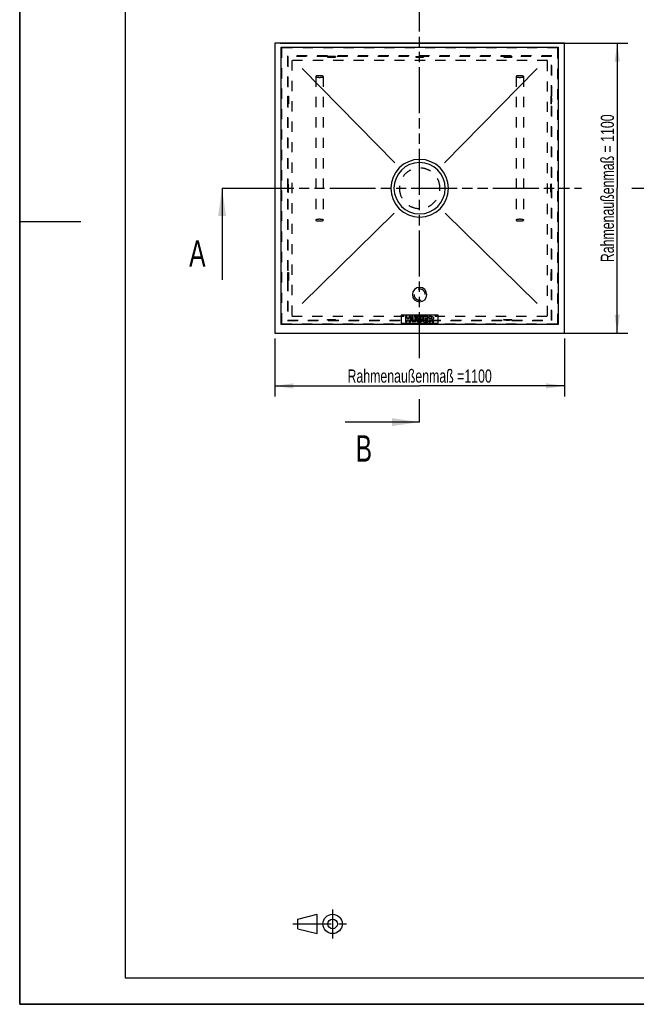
# Model space of a CAD drawing. Header units: millimetres. Extents: x 0 to 4200, y 0 to 5940.
# Tile 1 of 3: x 0 to 2341, y 0 to 3736. Entities that reach past the tile are written whole.
import ezdxf

# ---------------------------------------------------------------- set-up
doc = ezdxf.new("R2010")
doc.units = ezdxf.units.MM
doc.header["$LTSCALE"] = 387.2
for name, pattern in [('CENTER', [0.6, 0.375, -0.075, 0.075, -0.075]), ('HIDDEN', [0.2, 0.1, -0.1]), ('PHANTOM', [0.8, 0.45, -0.05, 0.1, -0.05, 0.1, -0.05])]:
    doc.linetypes.add(name, pattern=pattern)
doc.layers.get('0').update_dxf_attribs({"linetype": 'CONTINUOUS'})
for name, color, linetype in [('_2D-BEM', 7, 'CONTINUOUS'), ('_ACHSEN', 7, 'CONTINUOUS'), ('_KURVEN', 7, 'CONTINUOUS'), ('DEFAULT_2', 8, 'HIDDEN'), ('HATCHING_BL0', 7, 'CONTINUOUS'), ('HATCHING_BL1', 7, 'CONTINUOUS')]:
    doc.layers.add(name, color=color, linetype=linetype)
doc.styles.get("Standard").update_dxf_attribs({"font": 'txt', "width": 0.7})
doc.dimstyles.new('DIMSTYLE_2', dxfattribs={"dimtxt": 50, "dimasz": 70, "dimexe": 2, "dimexo": 1, "dimtad": 1, "dimdec": 1, "dimtxsty": 'STANDARD', "dimblk": '_FILLED', "dimblk1": '_FILLED', "dimblk2": '_FILLED', "dimcen": 0.09, "dimadec": 1, "dimazin": 2, "dimtp": 1.2, "dimtm": 1.2, "dimtfac": 1, "dimtdec": 1, "dimtofl": 0, "dimtmove": 0, "dimatfit": 3, "dimldrblk": '_FILLED', "dimfxl": 1, "dimtolj": 1, "dimarcsym": 0})
doc.dimstyles.get("Standard").update_dxf_attribs({"dimtxt": 50, "dimasz": 70, "dimexe": 2, "dimexo": 1, "dimtad": 1, "dimdec": 1, "dimtxsty": 'STANDARD', "dimblk": '_FILLED', "dimblk1": '_FILLED', "dimblk2": '_FILLED', "dimcen": 0.09, "dimadec": 1, "dimazin": 2, "dimtol": 1, "dimtp": 0.1, "dimtm": 0.1, "dimtfac": 1, "dimtdec": 1, "dimtofl": 0, "dimtmove": 0, "dimatfit": 3, "dimldrblk": '_FILLED', "dimfxl": 1, "dimtolj": 1, "dimarcsym": 0})

# ---------------------------------------------------------------- blocks, each defined once
blk = doc.blocks.new('_FILLED')
at = {"color": 0, "linetype": 'BYBLOCK'}
blk.add_solid([(0, 0), (-1, 0.143), (-1, -0.143)], dxfattribs=at)
blk = doc.blocks.new('*D1')
at = {"layer": '_2D-BEM', "color": 2, "linetype": 'CONTINUOUS'}
for p, q in [((988.2, 3646.2), (2308.2, 3646.2)), ((2268.2, 3646.2), (2268.2, 3096.2)), ((2268.2, 2546.2), (2268.2, 3096.2)), ((988.2, 2546.2), (2308.2, 2546.2))]:
    blk.add_line(p, q, dxfattribs=at)
at = {"layer": '_2D-BEM', "color": 2, "linetype": 'CONTINUOUS', "xscale": 70, "yscale": 70, "zscale": 70}
for p, rotation in [((2268.2, 3646.2), 90), ((2268.2, 2546.2), 270)]:
    blk.add_blockref('_FILLED', p, dxfattribs=dict(at, rotation=rotation))
at = {"layer": '_2D-BEM', "color": 2, "linetype": 'CONTINUOUS', "insert": (2205.7, 3096.2), "char_height": 50, "width": 1160.357, "attachment_point": 2, "rotation": 90, "line_spacing_factor": 0.9}
blk.add_mtext('Rahmenaußenmaß = 1100', dxfattribs=at)
blk = doc.blocks.new('*D2')
at = {"layer": '_2D-BEM', "color": 2, "linetype": 'CONTINUOUS'}
for p, q in [((968.2, 2526.2), (968.2, 2306.2)), ((2068.2, 2526.2), (2068.2, 2306.2)), ((968.2, 2346.2), (1518.2, 2346.2)), ((2068.2, 2346.2), (1518.2, 2346.2))]:
    blk.add_line(p, q, dxfattribs=at)
at = {"layer": '_2D-BEM', "color": 2, "linetype": 'CONTINUOUS', "xscale": 70, "yscale": 70, "zscale": 70, "rotation": 180}
blk.add_blockref('_FILLED', (968.2, 2346.2), dxfattribs=at)
at = {"layer": '_2D-BEM', "color": 2, "linetype": 'CONTINUOUS', "xscale": 70, "yscale": 70, "zscale": 70}
blk.add_blockref('_FILLED', (2068.2, 2346.2), dxfattribs=at)
at = {"layer": '_2D-BEM', "color": 2, "linetype": 'CONTINUOUS', "insert": (1518.2, 2408.7), "char_height": 50, "width": 1101.429, "attachment_point": 2, "line_spacing_factor": 0.9}
blk.add_mtext('Rahmenaußenmaß =1100', dxfattribs=at)
blk = doc.blocks.new('PROJEKTIONSMETHODE_1_BL3', base_point=(1140, 305))
at = {"color": 2, "linetype": 'CONTINUOUS'}
for p, q in [((1055.7, 323.3), (1129, 341.7)), ((1129, 268.3), (1129, 341.7)), ((1055.7, 286.7), (1055.7, 323.3)), ((1055.7, 286.7), (1129, 268.3))]:
    blk.add_line(p, q, dxfattribs=at)
at = {"color": 2, "linetype": 'CENTER'}
for p, q in [((1187.7, 360), (1187.7, 250)), ((1037.3, 305), (1242.7, 305))]:
    blk.add_line(p, q, dxfattribs=at)
at = {"color": 2, "linetype": 'CONTINUOUS'}
for radius in [36.7, 18.3]:
    blk.add_circle((1187.7, 305), radius, dxfattribs=at)
blk = doc.blocks.new('XSEC_FILLED')
at = {"color": 0, "linetype": 'BYBLOCK'}
blk.add_solid([(0, 0), (-1, 0.143), (-1, -0.143)], dxfattribs=at)
blk = doc.blocks.new('HATCHING_BL0', base_point=(1586.8, 2922.3))
at = {"layer": 'HATCHING_BL0', "color": 7, "linetype": 'PHANTOM'}
for p, q in [((768.2, 3096.2), (867, 3096.2)), ((867, 3096.2), (2132.1, 3096.2)), ((2323.4, 3096.2), (2405.4, 3096.2))]:
    blk.add_line(p, q, dxfattribs=at)
at = {"layer": 'HATCHING_BL0', "color": 7, "linetype": 'CONTINUOUS', "char_height": 100, "width": 128.571, "attachment_point": 1, "line_spacing_factor": 0.9}
for insert in [(643.2, 2898.5), (2444.7, 2898.5)]:
    blk.add_mtext('A', dxfattribs=dict(at, insert=insert))
at = {"layer": 'HATCHING_BL0', "color": 7, "linetype": 'CONTINUOUS'}
for points in [[(768.2, 3096.2), (768.2, 2748.5)], [(2405.4, 3096.2), (2405.4, 2748.5)]]:
    blk.add_leader(points, dimstyle='STANDARD', override={"dimasz": 105, "dimtad": 0, "dimldrblk": 'XSEC_FILLED'}, dxfattribs=at)
blk = doc.blocks.new('HATCHING_BL1', base_point=(1376.9, 3027.6))
at = {"layer": 'HATCHING_BL1', "color": 7, "linetype": 'PHANTOM'}
for p, q in [((1518.2, 3747.4), (1518.2, 3846.2)), ((1518.2, 2451.7), (1518.2, 3747.4)), ((1518.2, 2209), (1518.2, 2295.6))]:
    blk.add_line(p, q, dxfattribs=at)
at = {"layer": 'HATCHING_BL1', "color": 7, "linetype": 'CONTINUOUS', "char_height": 100, "width": 117.857, "attachment_point": 1, "line_spacing_factor": 0.9}
for insert in [(1274.9, 3996.2), (1274.9, 2159)]:
    blk.add_mtext('B', dxfattribs=dict(at, insert=insert))
at = {"layer": 'HATCHING_BL1', "color": 7, "linetype": 'CONTINUOUS'}
for points in [[(1518.2, 3846.2), (1235.6, 3846.2)], [(1518.2, 2209), (1235.6, 2209)]]:
    blk.add_leader(points, dimstyle='STANDARD', override={"dimasz": 105, "dimtad": 0, "dimldrblk": 'XSEC_FILLED'}, dxfattribs=at)

msp = doc.modelspace()

# ---------------------------------------------------------------- linework, layer by layer
at = {"color": 7, "linetype": 'CONTINUOUS'}
for p, q in [((0, 0), (0, 5940)), ((0, 0), (0, 5940)), ((2068.2, 3646.2), (968.2, 3646.2)), ((968.2, 3646.2), (968.2, 2546.2)), ((992.2, 2579.2), (992.2, 3631.2)), ((992.2, 3631.2), (2044.2, 3631.2)), ((2044.2, 3631.2), (2044.2, 2579.2)), ((2068.2, 2546.2), (2068.2, 3646.2)), ((2044.2, 2579.2), (992.2, 2579.2)), ((968.2, 2546.2), (2068.2, 2546.2)), ((0, 0), (4200, 0)), ((0, 0), (4200, 0))]:
    msp.add_line(p, q, dxfattribs=at)
at = {"color": 3, "linetype": 'CONTINUOUS'}
for p, q in [((0, 5900), (0, 2970)), ((0, 2970), (0, 0)), ((0, 2970), (232, 2970)), ((4180, 0), (0, 0))]:
    msp.add_line(p, q, dxfattribs=at)
at = {"color": 5, "linetype": 'CONTINUOUS'}
for p, q in [((400, 5800), (400, 100)), ((400, 100), (4080, 100))]:
    msp.add_line(p, q, dxfattribs=at)
at = {"layer": '_ACHSEN', "color": 8, "linetype": 'HIDDEN'}
for p, q in [((1198.2, 3596.2), (1168.2, 3596.2)), ((1168.2, 3596.2), (1168.2, 3594.2)), ((1168.2, 3594.2), (1198.2, 3594.2)), ((1176.7, 3596.2), (1176.7, 3594.2)), ((1176.7, 3596.2), (1189.7, 3596.2)), ((1176.7, 3594.2), (1189.7, 3594.2)), ((1189.7, 3596.2), (1189.7, 3594.2)), ((1198.2, 3596.2), (1198.2, 3594.2)), ((1503.2, 3596.2), (1533.2, 3596.2)), ((1503.2, 3596.2), (1503.2, 3594.2)), ((1503.2, 3594.2), (1533.2, 3594.2)), ((1511.7, 3596.2), (1511.7, 3594.2)), ((1511.7, 3596.2), (1524.7, 3596.2)), ((1511.7, 3594.2), (1524.7, 3594.2)), ((1524.7, 3596.2), (1524.7, 3594.2)), ((1533.2, 3596.2), (1533.2, 3594.2)), ((1868.2, 3596.2), (1838.2, 3596.2)), ((1838.2, 3596.2), (1838.2, 3594.2)), ((1838.2, 3594.2), (1868.2, 3594.2)), ((1846.7, 3596.2), (1846.7, 3594.2)), ((1846.7, 3596.2), (1859.7, 3596.2)), ((1846.7, 3594.2), (1859.7, 3594.2)), ((1859.7, 3596.2), (1859.7, 3594.2)), ((1868.2, 3596.2), (1868.2, 3594.2)), ((1018.2, 3416.2), (1018.2, 3446.2)), ((1018.2, 3446.2), (1020.2, 3446.2)), ((1018.2, 3437.7), (1020.2, 3437.7)), ((1018.2, 3437.7), (1018.2, 3424.7)), ((1020.2, 3446.2), (1020.2, 3416.2)), ((1020.2, 3437.7), (1020.2, 3424.7)), ((2018.2, 3446.2), (2016.2, 3446.2)), ((2016.2, 3446.2), (2016.2, 3416.2)), ((2018.2, 3437.7), (2016.2, 3437.7)), ((2016.2, 3437.7), (2016.2, 3424.7)), ((2018.2, 3416.2), (2018.2, 3446.2)), ((2018.2, 3437.7), (2018.2, 3424.7)), ((1018.2, 3424.7), (1020.2, 3424.7)), ((1018.2, 3416.2), (1020.2, 3416.2)), ((2018.2, 3424.7), (2016.2, 3424.7)), ((2018.2, 3416.2), (2016.2, 3416.2)), ((1018.2, 3081.2), (1018.2, 3111.2)), ((1018.2, 3111.2), (1020.2, 3111.2)), ((1018.2, 3102.7), (1020.2, 3102.7)), ((1018.2, 3089.7), (1018.2, 3102.7)), ((1020.2, 3081.2), (1020.2, 3111.2)), ((1020.2, 3089.7), (1020.2, 3102.7)), ((2018.2, 3111.2), (2016.2, 3111.2)), ((2016.2, 3081.2), (2016.2, 3111.2)), ((2018.2, 3102.7), (2016.2, 3102.7)), ((2016.2, 3089.7), (2016.2, 3102.7)), ((2018.2, 3081.2), (2018.2, 3111.2)), ((2018.2, 3089.7), (2018.2, 3102.7)), ((1018.2, 3089.7), (1020.2, 3089.7)), ((1018.2, 3081.2), (1020.2, 3081.2)), ((2018.2, 3089.7), (2016.2, 3089.7)), ((2018.2, 3081.2), (2016.2, 3081.2)), ((1018.2, 2746.2), (1018.2, 2776.2)), ((1018.2, 2776.2), (1020.2, 2776.2)), ((1018.2, 2767.7), (1020.2, 2767.7)), ((1018.2, 2767.7), (1018.2, 2754.7)), ((1020.2, 2776.2), (1020.2, 2746.2)), ((1020.2, 2767.7), (1020.2, 2754.7)), ((2018.2, 2776.2), (2016.2, 2776.2)), ((2016.2, 2776.2), (2016.2, 2746.2)), ((2018.2, 2767.7), (2016.2, 2767.7)), ((2016.2, 2767.7), (2016.2, 2754.7)), ((2018.2, 2746.2), (2018.2, 2776.2)), ((2018.2, 2767.7), (2018.2, 2754.7)), ((1018.2, 2754.7), (1020.2, 2754.7)), ((1018.2, 2746.2), (1020.2, 2746.2)), ((2018.2, 2754.7), (2016.2, 2754.7)), ((2018.2, 2746.2), (2016.2, 2746.2)), ((1503.2, 2596.2), (1503.2, 2598.2)), ((1503.2, 2598.2), (1533.2, 2598.2)), ((1503.2, 2596.2), (1533.2, 2596.2)), ((1511.7, 2596.2), (1511.7, 2598.2)), ((1511.7, 2598.2), (1524.7, 2598.2)), ((1511.7, 2596.2), (1524.7, 2596.2)), ((1524.7, 2596.2), (1524.7, 2598.2)), ((1533.2, 2596.2), (1533.2, 2598.2))]:
    msp.add_line(p, q, dxfattribs=at)
at = {"layer": '_ACHSEN', "color": 7, "linetype": 'CONTINUOUS'}
for centre, radius, start, end in [((1518.2, 3096.2), 109.5, 0, 180), ((1518.2, 3096.2), 109.5, 180, 360), ((1518.2, 2692.75), 27.5, 0, 180), ((1518.2, 2692.75), 27.5, 180, 360)]:
    msp.add_arc(centre, radius, start, end, dxfattribs=at)
at = {"layer": '_ACHSEN', "color": 9, "linetype": 'CONTINUOUS'}
for start, end in [(0, 180), (180, 360)]:
    msp.add_arc((1518.2, 3096.2), 97.37, start, end, dxfattribs=at)
at = {"layer": '_ACHSEN', "color": 8, "linetype": 'HIDDEN'}
for centre, radius, start, end in [((1518.2, 3096.2), 77, 0, 180), ((1518.2, 3096.2), 77, 180, 360), ((1518.2, 2692.75), 21.2, 0, 180), ((1518.2, 2692.75), 21.2, 180, 360)]:
    msp.add_arc(centre, radius, start, end, dxfattribs=at)
at = {"layer": '_KURVEN', "color": 4, "linetype": 'CONTINUOUS'}
for p, q in [((1423.55, 3192.46), (1072.2, 3551.2)), ((1612.85, 3192.46), (1964.2, 3551.2)), ((1072.2, 2659.2), (1421.92, 3001.56)), ((1614.48, 3001.56), (1964.2, 2659.2)), ((1448.2, 2614.2), (1448.2, 2584.2)), ((1588.2, 2614.2), (1448.2, 2614.2)), ((1448.2, 2584.2), (1588.2, 2584.2)), ((1464.11, 2609.2), (1464.11, 2589.2)), ((1470.29, 2609.2), (1464.11, 2609.2)), ((1464.11, 2589.2), (1470.29, 2589.2)), ((1470.29, 2602.2), (1470.29, 2609.2)), ((1477.04, 2602.2), (1470.29, 2602.2)), ((1470.29, 2589.2), (1470.29, 2597.29)), ((1470.29, 2597.29), (1477.04, 2597.29)), ((1483.25, 2609.2), (1477.04, 2609.2)), ((1477.04, 2609.2), (1477.04, 2602.2)), ((1477.04, 2597.29), (1477.04, 2589.2)), ((1477.04, 2589.2), (1483.25, 2589.2)), ((1483.25, 2589.2), (1483.25, 2609.2)), ((1493.53, 2609.2), (1487.37, 2609.2)), ((1487.37, 2609.2), (1487.37, 2597.27)), ((1493.53, 2596.99), (1493.53, 2609.2)), ((1506.54, 2609.2), (1500.37, 2609.2)), ((1500.37, 2609.2), (1500.37, 2596.99)), ((1506.54, 2597.27), (1506.54, 2609.2)), ((1510.64, 2609.2), (1510.64, 2589.2)), ((1522.21, 2609.2), (1510.64, 2609.2)), ((1510.64, 2589.2), (1521.31, 2589.2)), ((1516.88, 2601.35), (1516.88, 2605.14)), ((1516.88, 2605.14), (1519.61, 2605.14)), ((1519.56, 2601.35), (1516.88, 2601.35)), ((1516.88, 2593.49), (1516.88, 2597.55)), ((1516.88, 2597.55), (1520.01, 2597.55)), ((1520.03, 2593.49), (1516.88, 2593.49)), ((1532.35, 2609.2), (1532.35, 2589.2)), ((1548.91, 2609.2), (1532.35, 2609.2)), ((1532.35, 2589.2), (1549.21, 2589.2)), ((1538.54, 2601.75), (1538.54, 2604.93)), ((1538.54, 2604.93), (1548.91, 2604.93)), ((1548.16, 2601.75), (1538.54, 2601.75)), ((1538.54, 2593.73), (1538.54, 2597.67)), ((1538.54, 2597.67), (1548.16, 2597.67)), ((1549.21, 2593.73), (1538.54, 2593.73)), ((1548.16, 2597.67), (1548.16, 2601.75)), ((1548.91, 2604.93), (1548.91, 2609.2)), ((1549.21, 2589.2), (1549.21, 2593.73)), ((1562.92, 2609.2), (1552.62, 2609.2)), ((1552.62, 2609.2), (1552.62, 2589.2)), ((1552.62, 2589.2), (1558.83, 2589.2)), ((1558.83, 2601.09), (1558.83, 2605.16)), ((1558.83, 2605.16), (1561.54, 2605.16)), ((1561.43, 2601.09), (1558.83, 2601.09)), ((1558.83, 2589.2), (1558.83, 2597.31)), ((1558.83, 2597.31), (1559.37, 2597.31)), ((1562.01, 2595.31), (1565.31, 2589.2)), ((1565.31, 2589.2), (1572.29, 2589.2)), ((1572.29, 2589.2), (1569.29, 2594.98)), ((1588.2, 2584.2), (1588.2, 2614.2))]:
    msp.add_line(p, q, dxfattribs=at)
for points in [[(1487.94, 2593.89), (1487.56, 2595.17), (1487.37, 2596.29), (1487.37, 2597.27)], [(1489.25, 2591.59), (1488.61, 2592.33), (1488.17, 2593.1), (1487.94, 2593.89)], [(1491.38, 2589.86), (1490.6, 2590.27), (1489.89, 2590.85), (1489.25, 2591.59)], [(1494.26, 2589.06), (1493.11, 2589.2), (1492.14, 2589.46), (1491.38, 2589.86)], [(1493.53, 2596.99), (1493.53, 2595.89), (1493.83, 2595.05), (1494.43, 2594.44)], [(1497.45, 2588.86), (1496.47, 2588.86), (1495.4, 2588.92), (1494.26, 2589.06)], [(1494.43, 2594.44), (1495.04, 2593.82), (1495.88, 2593.52), (1496.96, 2593.52)], [(1496.96, 2593.52), (1498.02, 2593.52), (1498.86, 2593.82), (1499.46, 2594.42)], [(1501.77, 2589.52), (1500.57, 2589.09), (1499.13, 2588.86), (1497.45, 2588.86)], [(1499.46, 2594.42), (1500.06, 2595.02), (1500.37, 2595.88), (1500.37, 2596.99)], [(1504.24, 2591.17), (1503.45, 2590.38), (1502.63, 2589.84), (1501.77, 2589.52)], [(1505.98, 2593.93), (1505.61, 2592.88), (1505.04, 2591.97), (1504.24, 2591.17)], [(1506.54, 2597.27), (1506.54, 2596.09), (1506.34, 2594.98), (1505.98, 2593.93)], [(1519.56, 2601.35), (1520.52, 2601.35), (1521.19, 2601.52), (1521.57, 2601.84)], [(1521.57, 2604.65), (1521.19, 2604.98), (1520.53, 2605.14), (1519.61, 2605.14)], [(1522.28, 2597), (1521.84, 2597.35), (1521.09, 2597.55), (1520.01, 2597.55)], [(1520.03, 2593.49), (1521.09, 2593.49), (1521.84, 2593.67), (1522.28, 2594.05)], [(1524.08, 2589.47), (1522.69, 2589.28), (1521.76, 2589.2), (1521.31, 2589.2)], [(1522.14, 2603.29), (1522.14, 2603.86), (1521.95, 2604.33), (1521.57, 2604.65)], [(1521.57, 2601.84), (1521.95, 2602.17), (1522.14, 2602.66), (1522.14, 2603.29)], [(1522.21, 2609.2), (1524.13, 2609.2), (1525.61, 2608.72), (1526.65, 2607.76)], [(1522.93, 2595.58), (1522.93, 2596.17), (1522.72, 2596.65), (1522.28, 2597)], [(1522.28, 2594.05), (1522.72, 2594.44), (1522.93, 2594.94), (1522.93, 2595.58)], [(1526.43, 2590.12), (1525.91, 2589.82), (1525.12, 2589.61), (1524.08, 2589.47)], [(1527.1, 2601.17), (1526.6, 2600.6), (1525.88, 2600.17), (1524.94, 2599.84)], [(1524.94, 2599.84), (1526.37, 2599.48), (1527.42, 2598.9), (1528.1, 2598.05)], [(1528.4, 2592.09), (1527.91, 2591.26), (1527.26, 2590.6), (1526.43, 2590.12)], [(1526.65, 2607.76), (1527.68, 2606.81), (1528.2, 2605.62), (1528.2, 2604.22)], [(1528.2, 2604.22), (1528.2, 2603.03), (1527.83, 2602.02), (1527.1, 2601.17)], [(1528.1, 2598.05), (1528.79, 2597.2), (1529.13, 2596.15), (1529.13, 2594.89)], [(1529.13, 2594.89), (1529.13, 2593.85), (1528.88, 2592.91), (1528.4, 2592.09)], [(1560.88, 2596.84), (1560.44, 2597.15), (1559.93, 2597.31), (1559.37, 2597.31)], [(1562.01, 2595.31), (1561.58, 2596.1), (1561.22, 2596.6), (1560.88, 2596.84)], [(1561.43, 2601.09), (1561.71, 2601.09), (1562.25, 2601.17), (1563.07, 2601.36)], [(1563.84, 2604.64), (1563.44, 2604.98), (1562.66, 2605.16), (1561.54, 2605.16)], [(1562.92, 2609.2), (1564.83, 2609.2), (1566.29, 2609.03), (1567.3, 2608.71)], [(1563.07, 2601.36), (1563.48, 2601.45), (1563.81, 2601.65), (1564.07, 2601.99)], [(1564.46, 2603.15), (1564.46, 2603.79), (1564.26, 2604.29), (1563.84, 2604.64)], [(1564.07, 2601.99), (1564.33, 2602.32), (1564.46, 2602.72), (1564.46, 2603.15)], [(1568, 2598.8), (1567.48, 2598.49), (1566.75, 2598.23), (1565.83, 2598.02)], [(1565.83, 2598.02), (1566.56, 2597.76), (1567.11, 2597.52), (1567.44, 2597.28)], [(1567.3, 2608.71), (1568.31, 2608.38), (1569.11, 2607.76), (1569.74, 2606.87)], [(1567.44, 2597.28), (1567.67, 2597.11), (1568, 2596.77), (1568.43, 2596.22)], [(1569.95, 2600.76), (1569.48, 2599.96), (1568.83, 2599.31), (1568, 2598.8)], [(1568.43, 2596.22), (1568.86, 2595.69), (1569.14, 2595.28), (1569.29, 2594.98)], [(1569.74, 2606.87), (1570.36, 2605.99), (1570.67, 2604.91), (1570.67, 2603.64)], [(1570.67, 2603.64), (1570.67, 2602.53), (1570.42, 2601.57), (1569.95, 2600.76)]]:
    msp.add_open_spline(points, degree=3, dxfattribs=at)
at = {"layer": 'DEFAULT_2', "color": 8, "linetype": 'HIDDEN'}
for p, q in [((2042.2, 3629.2), (994.2, 3629.2)), ((994.2, 3629.2), (994.2, 2581.2)), ((2042.2, 2581.2), (2042.2, 3629.2)), ((2020.2, 3598.2), (1016.2, 3598.2)), ((1016.2, 3598.2), (1016.2, 2594.2)), ((2018.2, 3596.2), (1018.2, 3596.2)), ((1018.2, 3596.2), (1018.2, 2596.2)), ((2018.2, 2596.2), (2018.2, 3596.2)), ((2020.2, 2594.2), (2020.2, 3598.2)), ((2003.2, 3581.2), (1033.2, 3581.2)), ((1033.2, 3581.2), (1033.2, 2611.2)), ((2003.2, 2611.2), (2003.2, 3581.2)), ((1124.2, 3520.2), (1124.2, 2975.2)), ((1152.2, 3520.2), (1152.2, 2975.2)), ((1884.2, 3520.2), (1884.2, 2975.2)), ((1912.2, 3520.2), (1912.2, 2975.2)), ((994.2, 2581.2), (2042.2, 2581.2)), ((1016.2, 2594.2), (2020.2, 2594.2)), ((1018.2, 2596.2), (2018.2, 2596.2)), ((1033.2, 2611.2), (2003.2, 2611.2)), ((1168.2, 2596.2), (1168.2, 2598.2)), ((1168.2, 2598.2), (1198.2, 2598.2)), ((1198.2, 2596.2), (1168.2, 2596.2)), ((1176.7, 2596.2), (1176.7, 2598.2)), ((1176.7, 2598.2), (1189.7, 2598.2)), ((1176.7, 2596.2), (1189.7, 2596.2)), ((1189.7, 2596.2), (1189.7, 2598.2)), ((1198.2, 2596.2), (1198.2, 2598.2)), ((1838.2, 2596.2), (1838.2, 2598.2)), ((1838.2, 2598.2), (1868.2, 2598.2)), ((1868.2, 2596.2), (1838.2, 2596.2)), ((1846.7, 2596.2), (1846.7, 2598.2)), ((1846.7, 2598.2), (1859.7, 2598.2)), ((1846.7, 2596.2), (1859.7, 2596.2)), ((1859.7, 2596.2), (1859.7, 2598.2)), ((1868.2, 2596.2), (1868.2, 2598.2))]:
    msp.add_line(p, q, dxfattribs=at)
for points, knots in [([(1138.2, 3523.37), (1137.29, 3523.37), (1135.5, 3523.33), (1132.91, 3523.16), (1130.51, 3522.88), (1128.41, 3522.5), (1126.68, 3522.03), (1125.51, 3521.57), (1124.82, 3521.15), (1124.4, 3520.79), (1124.2, 3520.42), (1124.2, 3520.2)], [0, 0, 0, 0, 0.1840085, 0.3613202, 0.5255408, 0.6708911, 0.7925618, 0.8872299, 0.9241471, 0.9544881, 1, 1, 1, 1]), ([(1124.2, 3520.2), (1124.2, 3519.97), (1124.4, 3519.61), (1124.82, 3519.25), (1125.51, 3518.82), (1126.68, 3518.36), (1128.41, 3517.9), (1130.51, 3517.52), (1132.91, 3517.23), (1135.5, 3517.06), (1137.29, 3517.02), (1138.2, 3517.02)], [0, 0, 0, 0, 0.0455119, 0.0758529, 0.1127701, 0.2074382, 0.3291089, 0.4744592, 0.6386798, 0.8159915, 1, 1, 1, 1]), ([(1152.2, 3520.2), (1152.2, 3520.42), (1152, 3520.79), (1151.58, 3521.15), (1150.89, 3521.57), (1149.72, 3522.03), (1147.99, 3522.5), (1145.89, 3522.88), (1143.5, 3523.16), (1140.9, 3523.33), (1139.11, 3523.37), (1138.2, 3523.37)], [0, 0, 0, 0, 0.0455119, 0.0758529, 0.1127701, 0.2074382, 0.3291089, 0.4744592, 0.6386798, 0.8159915, 1, 1, 1, 1]), ([(1138.2, 3517.02), (1139.11, 3517.02), (1140.9, 3517.06), (1143.5, 3517.23), (1145.89, 3517.52), (1147.99, 3517.9), (1149.72, 3518.36), (1150.89, 3518.82), (1151.58, 3519.25), (1152, 3519.61), (1152.2, 3519.97), (1152.2, 3520.2)], [0, 0, 0, 0, 0.1840085, 0.3613202, 0.5255408, 0.6708911, 0.7925618, 0.8872299, 0.9241471, 0.9544881, 1, 1, 1, 1]), ([(1898.2, 3523.37), (1897.29, 3523.37), (1895.5, 3523.33), (1892.91, 3523.16), (1890.51, 3522.88), (1888.41, 3522.5), (1886.68, 3522.03), (1885.51, 3521.57), (1884.82, 3521.15), (1884.4, 3520.79), (1884.2, 3520.42), (1884.2, 3520.2)], [0, 0, 0, 0, 0.1840085, 0.3613202, 0.5255408, 0.6708911, 0.7925618, 0.8872299, 0.9241471, 0.9544881, 1, 1, 1, 1]), ([(1884.2, 3520.2), (1884.2, 3519.97), (1884.4, 3519.61), (1884.82, 3519.25), (1885.51, 3518.82), (1886.68, 3518.36), (1888.41, 3517.9), (1890.51, 3517.52), (1892.91, 3517.23), (1895.5, 3517.06), (1897.29, 3517.02), (1898.2, 3517.02)], [0, 0, 0, 0, 0.0455119, 0.0758529, 0.1127701, 0.2074382, 0.3291089, 0.4744592, 0.6386798, 0.8159915, 1, 1, 1, 1]), ([(1912.2, 3520.2), (1912.2, 3520.42), (1912, 3520.79), (1911.58, 3521.15), (1910.89, 3521.57), (1909.72, 3522.03), (1907.99, 3522.5), (1905.89, 3522.88), (1903.5, 3523.16), (1900.9, 3523.33), (1899.11, 3523.37), (1898.2, 3523.37)], [0, 0, 0, 0, 0.0455119, 0.0758529, 0.1127701, 0.2074382, 0.3291089, 0.4744592, 0.6386798, 0.8159915, 1, 1, 1, 1]), ([(1898.2, 3517.02), (1899.11, 3517.02), (1900.9, 3517.06), (1903.5, 3517.23), (1905.89, 3517.52), (1907.99, 3517.9), (1909.72, 3518.36), (1910.89, 3518.82), (1911.58, 3519.25), (1912, 3519.61), (1912.2, 3519.97), (1912.2, 3520.2)], [0, 0, 0, 0, 0.1840085, 0.3613202, 0.5255408, 0.6708911, 0.7925618, 0.8872299, 0.9241471, 0.9544881, 1, 1, 1, 1]), ([(1138.2, 2978.37), (1137.29, 2978.37), (1135.5, 2978.33), (1132.91, 2978.16), (1130.51, 2977.88), (1128.41, 2977.5), (1126.68, 2977.03), (1125.51, 2976.57), (1124.82, 2976.15), (1124.4, 2975.79), (1124.2, 2975.42), (1124.2, 2975.2)], [0, 0, 0, 0, 0.1840085, 0.3613202, 0.5255408, 0.6708911, 0.7925618, 0.8872299, 0.9241471, 0.9544881, 1, 1, 1, 1]), ([(1124.2, 2975.2), (1124.2, 2974.97), (1124.4, 2974.61), (1124.82, 2974.25), (1125.51, 2973.82), (1126.68, 2973.36), (1128.41, 2972.9), (1130.51, 2972.52), (1132.91, 2972.23), (1135.5, 2972.06), (1137.29, 2972.02), (1138.2, 2972.02)], [0, 0, 0, 0, 0.0455119, 0.0758529, 0.1127701, 0.2074382, 0.3291089, 0.4744592, 0.6386798, 0.8159915, 1, 1, 1, 1]), ([(1152.2, 2975.2), (1152.2, 2975.42), (1152, 2975.79), (1151.58, 2976.15), (1150.89, 2976.57), (1149.72, 2977.03), (1147.99, 2977.5), (1145.89, 2977.88), (1143.5, 2978.16), (1140.9, 2978.33), (1139.11, 2978.37), (1138.2, 2978.37)], [0, 0, 0, 0, 0.0455119, 0.0758529, 0.1127701, 0.2074382, 0.3291089, 0.4744592, 0.6386798, 0.8159915, 1, 1, 1, 1]), ([(1138.2, 2972.02), (1139.11, 2972.02), (1140.9, 2972.06), (1143.5, 2972.23), (1145.89, 2972.52), (1147.99, 2972.9), (1149.72, 2973.36), (1150.89, 2973.82), (1151.58, 2974.25), (1152, 2974.61), (1152.2, 2974.97), (1152.2, 2975.2)], [0, 0, 0, 0, 0.1840085, 0.3613202, 0.5255408, 0.6708911, 0.7925618, 0.8872299, 0.9241471, 0.9544881, 1, 1, 1, 1]), ([(1898.2, 2978.37), (1897.29, 2978.37), (1895.5, 2978.33), (1892.91, 2978.16), (1890.51, 2977.88), (1888.41, 2977.5), (1886.68, 2977.03), (1885.51, 2976.57), (1884.82, 2976.15), (1884.4, 2975.79), (1884.2, 2975.42), (1884.2, 2975.2)], [0, 0, 0, 0, 0.1840085, 0.3613202, 0.5255408, 0.6708911, 0.7925618, 0.8872299, 0.9241471, 0.9544881, 1, 1, 1, 1]), ([(1884.2, 2975.2), (1884.2, 2974.97), (1884.4, 2974.61), (1884.82, 2974.25), (1885.51, 2973.82), (1886.68, 2973.36), (1888.41, 2972.9), (1890.51, 2972.52), (1892.91, 2972.23), (1895.5, 2972.06), (1897.29, 2972.02), (1898.2, 2972.02)], [0, 0, 0, 0, 0.0455119, 0.0758529, 0.1127701, 0.2074382, 0.3291089, 0.4744592, 0.6386798, 0.8159915, 1, 1, 1, 1]), ([(1912.2, 2975.2), (1912.2, 2975.42), (1912, 2975.79), (1911.58, 2976.15), (1910.89, 2976.57), (1909.72, 2977.03), (1907.99, 2977.5), (1905.89, 2977.88), (1903.5, 2978.16), (1900.9, 2978.33), (1899.11, 2978.37), (1898.2, 2978.37)], [0, 0, 0, 0, 0.0455119, 0.0758529, 0.1127701, 0.2074382, 0.3291089, 0.4744592, 0.6386798, 0.8159915, 1, 1, 1, 1]), ([(1898.2, 2972.02), (1899.11, 2972.02), (1900.9, 2972.06), (1903.5, 2972.23), (1905.89, 2972.52), (1907.99, 2972.9), (1909.72, 2973.36), (1910.89, 2973.82), (1911.58, 2974.25), (1912, 2974.61), (1912.2, 2974.97), (1912.2, 2975.2)], [0, 0, 0, 0, 0.1840085, 0.3613202, 0.5255408, 0.6708911, 0.7925618, 0.8872299, 0.9241471, 0.9544881, 1, 1, 1, 1])]:
    msp.add_open_spline(points, degree=3, knots=knots, dxfattribs=at)

# ---------------------------------------------------------------- block references
at = {"color": 2, "linetype": 'CONTINUOUS'}
msp.add_blockref('PROJEKTIONSMETHODE_1_BL3', (1140, 305), dxfattribs=at)
at = {"layer": 'HATCHING_BL0'}
msp.add_blockref('HATCHING_BL0', (1586.8, 2922.32), dxfattribs=at)
at = {"layer": 'HATCHING_BL1'}
msp.add_blockref('HATCHING_BL1', (1376.92, 3027.58), dxfattribs=at)

# ---------------------------------------------------------------- dimensions: what is measured, and where the dimension line sits
at = {"layer": '_2D-BEM', "color": 2, "linetype": 'CONTINUOUS'}
dim = msp.add_linear_dim(base=(2268.2, 2546.2), p1=(987.2, 3646.2), p2=(987.2, 2546.2), angle=270, text='Rahmenaußenmaß = <>', dimstyle='DIMSTYLE_2', dxfattribs=at)
dim.commit()
dim.dimension.update_dxf_attribs({"geometry": '*D1', "text_midpoint": (2268.2, 3096.2), "dimtype": 160})
dim = msp.add_linear_dim(base=(2068.2, 2346.2), p1=(968.2, 2527.2), p2=(2068.2, 2527.2), text='Rahmenaußenmaß =<>', dimstyle='DIMSTYLE_2', dxfattribs=at)
dim.commit()
dim.dimension.update_dxf_attribs({"geometry": '*D2', "text_midpoint": (1518.2, 2346.2), "dimtype": 160})

doc.saveas('drawing.dxf')
